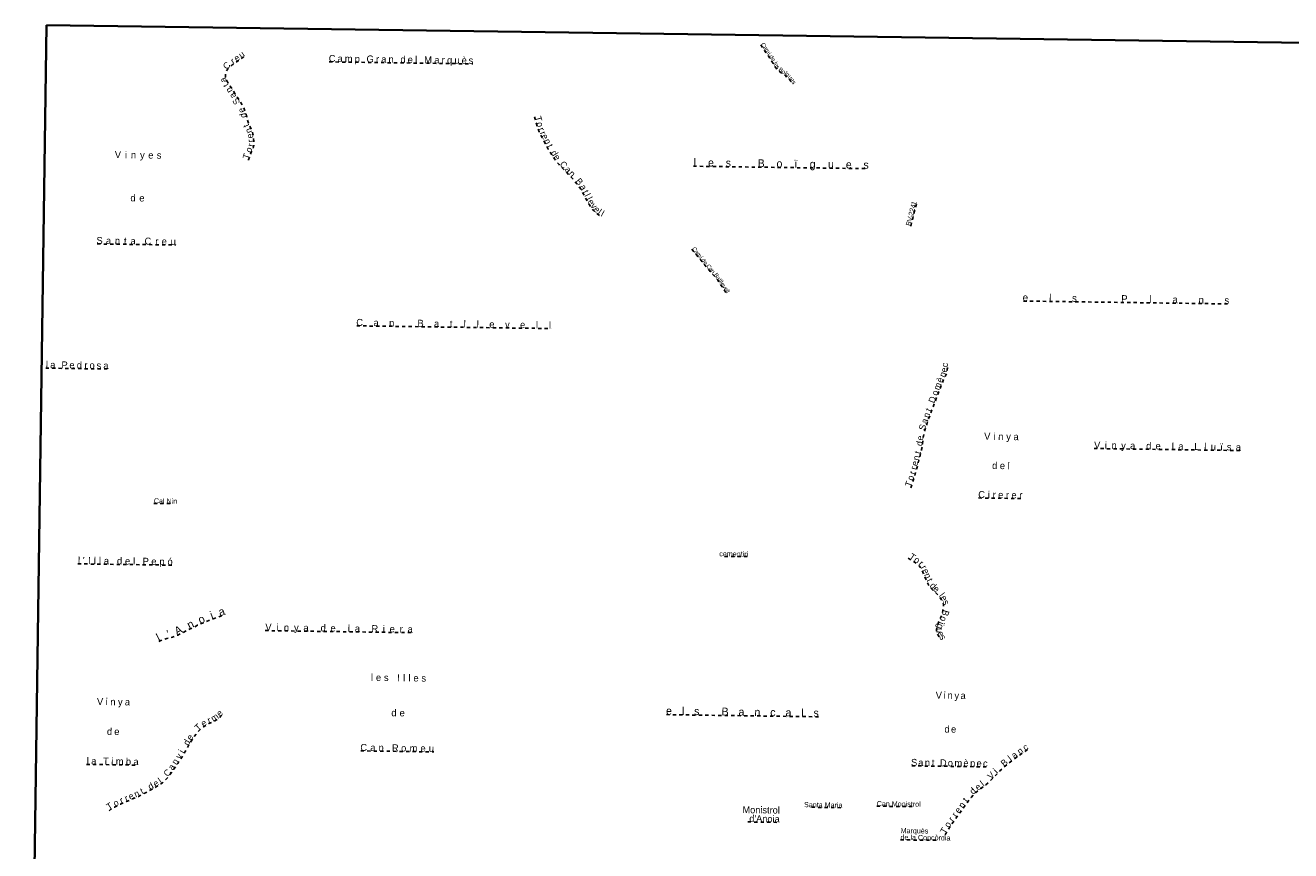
# Model space of a CAD drawing. Header units: metres. Extents: x 397317 to 400830, y 4588008 to 4590370.
# Tile 2 of 4: x 397317 to 399270, y 4589097 to 4590370. Entities that reach past the tile are written whole.
import ezdxf
from ezdxf.enums import TextEntityAlignment as Align

# ---------------------------------------------------------------- set-up
doc = ezdxf.new("R2010")
doc.units = ezdxf.units.M
doc.header["$MEASUREMENT"] = 0
doc.linetypes.add('bt5mv20_nopinta', pattern=[10, 5, -5])
for name, color, linetype, lineweight in [('TOP01_LN', 7, 'Continuous', 15), ('TOP01_TX', 7, 'Continuous', 15), ('VIR01_LN', 7, 'Continuous', 15)]:
    doc.layers.add(name, color=color, linetype=linetype, lineweight=lineweight)
doc.styles.add('106', font='txt')
doc.styles.add('110', font='txt')
doc.styles.add('111', font='txt')
doc.styles.add('114', font='txt')
doc.styles.add('119', font='txt')

msp = doc.modelspace()

# ---------------------------------------------------------------- linework, layer by layer
at = {"layer": 'TOP01_LN', "color": 6, "linetype": 'bt5mv20_nopinta', "lineweight": 25, "flags": 128}
for points in [[(398452.02, 4590339.96), (398458.53, 4590330.32), (398464.94, 4590320.76), (398471.32, 4590311.19), (398473.83, 4590306.57), (398475.12, 4590304.27), (398476.72, 4590302.18), (398479.26, 4590299.85), (398483.43, 4590296.87), (398487.69, 4590294.01), (398489.93, 4590292.52), (398492.13, 4590290.97), (398494.17, 4590289.1), (398495.74, 4590287.27), (398498.18, 4590283.76), (398501.33, 4590278.5)], [(397661.67, 4590161.87), (397661.93, 4590162.66), (397664.73, 4590171.29), (397665.84, 4590174.12), (397667.81, 4590178.25), (397669.52, 4590182.54), (397669.97, 4590184.67), (397670.11, 4590187.92), (397669.92, 4590191.16), (397669.14, 4590198.51), (397668.48, 4590202.16), (397667.53, 4590205.78), (397666.08, 4590209.54), (397663.44, 4590214.92), (397662.18, 4590217.62), (397661.13, 4590220.4), (397659.54, 4590226.58), (397657.93, 4590232.78), (397655.7, 4590239.5), (397654.36, 4590242.77), (397652.73, 4590245.9), (397648.79, 4590252.32), (397644.74, 4590258.65), (397641.34, 4590263.9), (397637.94, 4590269.14), (397633.55, 4590275.89), (397629.15, 4590282.64), (397628.15, 4590284.48), (397627.09, 4590287.47), (397626.35, 4590290.51), (397626.06, 4590292.65), (397626.06, 4590294.3), (397626.5, 4590296.78), (397627.55, 4590299.14), (397629.54, 4590302.04), (397631.16, 4590303.98), (397633.81, 4590306.58), (397636.74, 4590308.88), (397646.14, 4590315.45), (397655.53, 4590322.01), (397656.19, 4590322.49)], [(397786.2, 4590313.57), (398007.88, 4590310.47)], [(398103.02, 4590228.99), (398104.08, 4590225.28), (398108.02, 4590211.48), (398110.04, 4590205.83), (398111.95, 4590201.73), (398118.41, 4590189.74), (398124.17, 4590179.11), (398130.41, 4590168.74), (398135.33, 4590161.77), (398140.8, 4590155.24), (398149.18, 4590146.41), (398157.59, 4590137.62), (398164.11, 4590130.62), (398170.38, 4590123.38), (398172.07, 4590121.07), (398174.3, 4590117.39), (398176.38, 4590113.63), (398180.38, 4590105.95), (398184.37, 4590098.26), (398186.51, 4590094.63), (398190.03, 4590089.4), (398193.97, 4590084.39), (398196.05, 4590082.15), (398199.46, 4590079.15), (398203.16, 4590076.51), (398206.9, 4590074.49)], [(398348, 4590152.62), (398617.93, 4590148.85)], [(398683.41, 4590060.42), (398685.03, 4590066.78), (398692.05, 4590094.12), (398692.66, 4590096.25)], [(397428.34, 4590032.81), (397549.52, 4590031.12)], [(398345.85, 4590024.65), (398350.77, 4590018.38), (398362.3, 4590004.22), (398374.05, 4589990.25), (398377.23, 4589986.67), (398380.43, 4589983.1), (398385.58, 4589976.64), (398392.67, 4589966.5), (398399, 4589956.42)], [(398857.28, 4589944.67), (399173.23, 4589940.26)], [(397828.63, 4589906.46), (398128.64, 4589902.27)], [(397348.85, 4589841.21), (397445.5, 4589839.86)], [(398683.52, 4589656.61), (398688.6, 4589672.66), (398691.79, 4589683.32), (398696.07, 4589699.46), (398700.09, 4589715.67), (398701.4, 4589722.77), (398702.67, 4589733.58), (398703.49, 4589738.93), (398704.77, 4589744.2), (398707.98, 4589754.33), (398714.07, 4589771.88), (398723.96, 4589797.91), (398734.14, 4589823.83), (398737.36, 4589830.32), (398738.84, 4589833.59), (398739.36, 4589835.28), (398739.68, 4589837.03), (398740.82, 4589847.42)], [(398966.12, 4589717.25), (399192.47, 4589714.09)], [(397515.69, 4589632.54), (397543.39, 4589632.15)], [(398788.12, 4589640.98), (398855.56, 4589640.04)], [(398396.27, 4589550.95), (398432.56, 4589550.44)], [(398679.29, 4589548.32), (398682.66, 4589546.18), (398691.92, 4589540.28), (398693.56, 4589539.1), (398696.26, 4589536.52), (398698.27, 4589533.92), (398699.82, 4589531.43), (398702.15, 4589526.74), (398705.19, 4589519.3), (398708.34, 4589512.05), (398709.17, 4589510.14), (398710.02, 4589508.26), (398711.9, 4589505.27), (398713.82, 4589502.87), (398717.59, 4589498.98), (398723.58, 4589493.26), (398726.43, 4589490.18), (398728.98, 4589486.77), (398730.81, 4589483.83), (398732.03, 4589481.57), (398733.41, 4589478.11), (398733.83, 4589476.34), (398734.03, 4589474.55), (398733.92, 4589471.72), (398733.12, 4589467.42), (398731.92, 4589463.18), (398730.14, 4589458.27), (398727.01, 4589451.08), (398725.55, 4589447.47), (398724.34, 4589443.8), (398723.61, 4589440.76), (398723.26, 4589438.37), (398723.18, 4589436.58), (398723.46, 4589433.98), (398724.34, 4589431.58), (398729.47, 4589422.2)], [(397398.46, 4589539.38), (397544.2, 4589537.35)], [(397523.58, 4589419.53), (397526.74, 4589421.19), (397529.84, 4589422.43), (397535.57, 4589424.18), (397544.4, 4589426.51), (397548.7, 4589427.86), (397552.79, 4589429.54), (397567.93, 4589437.13), (397583.17, 4589444.54), (397592.24, 4589448.51), (397606, 4589454.07), (397619.96, 4589459.17), (397624.99, 4589460.83)], [(397687.57, 4589436.38), (397914.87, 4589433.21)], [(397446.76, 4589158.33), (397447.74, 4589159.53), (397449.33, 4589160.94), (397452, 4589162.75), (397454.82, 4589164.25), (397464.19, 4589168.66), (397473.62, 4589172.88), (397482.84, 4589176.76), (397492.01, 4589180.75), (397502.7, 4589186.19), (397513.2, 4589192), (397519.87, 4589195.81), (397526.4, 4589199.88), (397528.92, 4589201.69), (397532.4, 4589204.74), (397535.59, 4589208.13), (397541, 4589214.74), (397545.99, 4589221.63), (397552.7, 4589231.69), (397559.18, 4589241.88), (397565.01, 4589251.8), (397570.78, 4589261.75), (397575.93, 4589269.95), (397581.58, 4589277.88), (397584.97, 4589281.72), (397587.79, 4589284.3), (397592.36, 4589287.81), (397597.17, 4589291), (397600.7, 4589292.93), (397606.2, 4589295.38), (397608.93, 4589296.66), (397611.56, 4589298.13), (397615.32, 4589300.71), (397618.76, 4589303.75), (397621.57, 4589306.92), (397622, 4589307.49)], [(398306.36, 4589306.76), (398540.88, 4589303.48)], [(398736.62, 4589121.25), (398737.66, 4589123.4), (398740.87, 4589129.12), (398747.1, 4589138.81), (398767.58, 4589166.89), (398773.48, 4589175.19), (398776.6, 4589179.2), (398779.97, 4589183.02), (398782.62, 4589185.61), (398787.55, 4589189.79), (398795.27, 4589195.66), (398799.09, 4589198.63), (398802.76, 4589201.77), (398810.15, 4589208.89), (398820.97, 4589219.89), (398826.53, 4589225.23), (398832.35, 4589230.27), (398842.06, 4589237.7), (398851.94, 4589244.89), (398861.14, 4589251.22), (398864.61, 4589253.64)], [(397834.9, 4589250.9), (397947.75, 4589249.32)], [(397411.96, 4589230.08), (397491.89, 4589228.97)], [(398685, 4589227.84), (398801.64, 4589226.21)], [(398530.49, 4589163.91), (398578.06, 4589163.25)], [(398630.82, 4589165.63), (398685.36, 4589164.87)], [(398431.94, 4589141.32), (398481.15, 4589140.63)], [(398667.54, 4589113.7), (398727.97, 4589112.86)]]:
    msp.add_lwpolyline(points, dxfattribs=at)
at = {"layer": 'VIR01_LN', "color": 7, "linetype": 'Continuous', "lineweight": 35, "flags": 128}
msp.add_lwpolyline([(397350.28, 4590369.96), (400830.34, 4590321.33), (400798.6, 4588008.28), (397317.41, 4588056.91)], close=True, dxfattribs=at)

# ---------------------------------------------------------------- texts
at = {"layer": 'TOP01_TX', "color": 5, "linetype": 'Continuous', "lineweight": 15, "style": '111'}
for s, height, rotation, p in [('u', 10.02, 34.926314, (397653.908414, 4590320.874965)), ('C', 10.02, 44.378275, (397631.47388, 4590304.289725)), ('r', 10.02, 34.963511, (397639.982997, 4590311.152792)), ('e', 10.02, 34.926314, (397646.444008, 4590315.666879)), ('a', 10.02, 109.666964, (397627.248834, 4590287.021642)), ('t', 10.02, 123.068589, (397630.851793, 4590280.028065)), ('n', 10.02, 123.068608, (397635.769324, 4590272.47445)), ('a', 10.02, 122.957039, (397641.224979, 4590264.077434)), ('S', 10.02, 122.596622, (397646.916654, 4590255.249651)), ('d', 10.02, 104.578542, (397658.119099, 4590232.041838)), ('e', 10.02, 112.2192, (397655.259462, 4590240.575301)), ('T', 10.02, 285.92895, (398104.318722, 4590224.43953)), ('t', 10.02, 115.005233, (397662.41516, 4590217.105413)), ('n', 10.02, 111.084697, (397666.29488, 4590208.978457)), ('o', 10.02, 285.92895, (398106.817278, 4590215.682139)), ('r', 10.02, 289.698022, (398109.215111, 4590208.154624)), ('e', 10.02, 100.303581, (397668.856079, 4590200.066824)), ('r', 10.02, 96.063908, (397669.802745, 4590192.249227)), ('r', 10.02, 78.099056, (397669.893634, 4590184.315023)), ('r', 10.02, 294.905531, (398111.885947, 4590201.848797)), ('e', 10.02, 298.328897, (398115.102027, 4590195.87983)), ('n', 10.02, 298.457, (398118.984037, 4590188.68255)), ('T', 10.02, 72.014617, (397663.131174, 4590166.370937)), ('o', 10.02, 64.498047, (397666.704056, 4590175.922936)), ('t', 10.02, 298.457, (398122.759455, 4590181.717202)), ('d', 10.02, 301.032464, (398129.516486, 4590170.215866)), ('e', 10.02, 305.195669, (398133.964924, 4590163.691638)), ('C', 10.02, 313.501297, (398144.376465, 4590151.474796)), ('a', 10.02, 313.735258, (398151.315711, 4590144.179983)), ('n', 10.02, 313.735258, (398157.47606, 4590137.740654)), ('B', 10.02, 310.900944, (398168.403118, 4590125.661154)), ('a', 10.02, 301.223892, (398174.124017, 4590117.684312)), ('t', 10.02, 297.48325, (398177.695847, 4590111.094665)), ('l', 10.02, 297.48325, (398180.373365, 4590105.952449)), ('l', 10.02, 297.451542, (398183.092691, 4590100.722099)), ('e', 10.02, 300.492728, (398186.320799, 4590094.958598)), ('v', 10.02, 308.165425, (398190.739074, 4590088.507244)), ('e', 10.02, 312.809308, (398195.720646, 4590082.496342)), ('l', 10.02, 324.474403, (398200.716966, 4590078.252523)), ('l', 10.02, 331.659175, (398205.697935, 4590075.138483)), ('%%232', 10.02, 68.563722, (398733.16402, 4589821.325923)), ('e', 10.02, 83.725022, (398739.778496, 4589837.908012)), ('c', 10.02, 83.725022, (398740.623522, 4589845.570894)), ('m', 10.02, 68.563722, (398729.298468, 4589811.477627)), ('n', 10.02, 63.612403, (398736.888231, 4589829.357159)), ('o', 10.02, 68.563722, (398725.325318, 4589801.367514)), ('t', 10.02, 69.19445, (398715.338668, 4589775.190274)), ('D', 10.02, 69.19445, (398721.290666, 4589790.863633)), ('a', 10.02, 70.846808, (398709.281033, 4589758.068735)), ('n', 10.02, 70.846808, (398712.430525, 4589767.113109)), ('S', 10.02, 72.426389, (398706.139933, 4589748.505105)), ('d', 10.02, 83.324014, (398701.592959, 4589724.37463)), ('e', 10.02, 83.324014, (398702.593034, 4589732.886361)), ('n', 10.02, 76.079578, (398696.618965, 4589701.65077)), ('t', 10.02, 76.079578, (398698.688384, 4589709.986643)), ('r', 10.02, 73.357781, (398690.39611, 4589678.651151)), ('r', 10.02, 75.117828, (398692.472514, 4589685.879102)), ('e', 10.02, 75.117828, (398694.376917, 4589693.080411)), ('T', 10.02, 72.413728, (398684.939786, 4589661.121006)), ('o', 10.02, 72.413728, (398687.900581, 4589670.4488)), ('T', 10.02, 327.519286, (398683.27193, 4589545.768749)), ('o', 10.02, 327.519286, (398690.428088, 4589541.212585)), ('r', 10.02, 316.325461, (398696.085953, 4589536.684421)), ('r', 10.02, 301.804639, (398699.693769, 4589531.631749)), ('e', 10.02, 292.250033, (398702.40158, 4589526.115124)), ('n', 10.02, 293.469256, (398705.260207, 4589519.118689)), ('t', 10.02, 293.469256, (398708.166393, 4589512.437278)), ('d', 10.02, 314.024611, (398714.450421, 4589502.21063)), ('e', 10.02, 316.329308, (398719.582128, 4589497.066459)), ('l', 10.02, 306.865708, (398727.403382, 4589488.861991)), ('e', 10.02, 301.932331, (398730.755721, 4589483.905817)), ('i', 12.52998, 20.050536, (397606.865964, 4589454.387224)), ('a', 12.52998, 18.316489, (397622.165999, 4589459.895512)), ('%%239', 10.02, 247.943269, (398726.431486, 4589449.65327)), ('B', 10.02, 254.144156, (398732.380452, 4589464.794311)), ('s', 10.02, 291.780778, (398733.376562, 4589478.166879)), ('n', 12.52998, 25.931033, (397574.840908, 4589440.494219)), ('o', 12.52998, 23.649661, (397591.568123, 4589448.216533)), ('g', 10.02, 251.815117, (398724.433577, 4589444.08728)), ('o', 10.02, 246.493831, (398729.248384, 4589456.234045)), ('l', 12.52998, 27.656133, (397525.100147, 4589420.326611)), ("'", 12.52998, 14.7422, (397539.069987, 4589425.108372)), ('A', 12.52998, 26.624697, (397556.312107, 4589431.296941)), ('u', 10.02, 267.415061, (398723.183569, 4589436.73953)), ('e', 10.02, 298.6643, (398725.582782, 4589429.305669)), ('s', 10.02, 298.6643, (398728.61876, 4589423.757413)), ('e', 10.02, 48.489953, (397620.655506, 4589305.895476)), ('T', 10.02, 42.449103, (397587.161762, 4589283.733909)), ('e', 10.02, 33.574628, (397595.351764, 4589289.796114)), ('r', 10.02, 24.010994, (397602.925109, 4589293.925375)), ('m', 10.02, 34.376014, (397612.227647, 4589298.585877)), ('e', 10.02, 57.864125, (397575.552017, 4589269.350243)), ('i', 10.02, 59.552047, (397562.523191, 4589247.571324)), ('d', 10.02, 59.895575, (397570.666543, 4589261.557726)), ('n', 10.02, 34.538572, (398854.871795, 4589246.914386)), ('c', 10.02, 34.899517, (398863.087173, 4589252.585351)), ('n', 10.02, 56.283706, (397552.658882, 4589231.625857)), ('v', 10.02, 57.559797, (397558.164174, 4589240.274929)), ('B', 10.02, 40.890617, (398830.839308, 4589228.962585)), ('l', 10.02, 37.440483, (398839.189694, 4589235.514355)), ('a', 10.02, 36.027089, (398846.165211, 4589240.690139)), ('C', 10.02, 50.710333, (397540.340058, 4589213.940036)), ('a', 10.02, 56.283706, (397547.001375, 4589223.140099)), ('V', 10.02, 45.465728, (398810.687332, 4589209.443344)), ('i', 10.02, 45.465728, (398817.602395, 4589216.469481)), ('t', 10.02, 26.955353, (397499.411963, 4589184.512961)), ('d', 10.02, 29.708158, (397513.407602, 4589192.119373)), ('e', 10.02, 31.961167, (397521.353626, 4589196.736614)), ('l', 10.02, 35.699814, (397527.944536, 4589200.99087)), ('d', 10.02, 44.393986, (398782.486496, 4589185.483656)), ('e', 10.02, 37.241539, (398789.974258, 4589191.625143)), ('l', 10.02, 37.938103, (398796.602407, 4589196.693787)), ('o', 10.02, 25.225047, (397459.257668, 4589166.344075)), ('r', 10.02, 24.088097, (397467.613929, 4589170.198018)), ('r', 10.02, 22.844778, (397475.062519, 4589173.485198)), ('e', 10.02, 22.844778, (397482.496555, 4589176.621621)), ('n', 10.02, 23.492208, (397491.190834, 4589180.391305)), ('t', 10.02, 54.600836, (398771.611096, 4589172.562076)), ('T', 10.02, 34.122953, (397450.097461, 4589161.46461)), ('r', 10.02, 53.896361, (398755.047627, 4589149.698119)), ('e', 10.02, 53.896361, (398760.091844, 4589156.619054)), ('n', 10.02, 53.896361, (398765.970991, 4589164.674599)), ('o', 10.02, 57.278511, (398744.475507, 4589134.722913)), ('r', 10.02, 53.896361, (398749.947627, 4589142.718119)), ('T', 10.02, 60.698453, (398738.805954, 4589125.43672))]:
    msp.add_text(s, height=height, rotation=rotation, dxfattribs=at).set_placement(p, align=Align.CENTER)
at = {"layer": 'TOP01_TX', "color": 7, "linetype": 'Continuous', "lineweight": 15}
for s, height, rotation, style, p in [('C', 6.645, 304.035536, '114', (398453.534187, 4590337.718126)), ('%%237', 6.645, 303.84215, '114', (398462.640704, 4590324.193762)), ('a', 6.645, 304.035536, '114', (398456.315627, 4590333.592643)), ('m', 6.645, 303.84215, '114', (398459.725174, 4590328.544038)), ('C', 10.75002, 359.200019, '119', (397790.705611, 4590313.507087)), ('a', 10.75002, 359.200019, '119', (397803.040154, 4590313.337775)), ('m', 10.75002, 359.200019, '119', (397816.143465, 4590313.156871)), ('p', 10.75002, 359.200019, '119', (397829.475133, 4590312.974774)), ('G', 10.75002, 359.200019, '119', (397849.33182, 4590312.698343)), ('r', 10.75002, 359.200019, '119', (397860.711579, 4590312.53507)), ('a', 10.75002, 359.200019, '119', (397870.380154, 4590312.397775)), ('n', 10.75002, 359.200019, '119', (397881.57005, 4590312.253728)), ('d', 10.75002, 359.200019, '119', (397900.101938, 4590311.992863)), ('e', 10.75002, 359.200019, '119', (397911.199116, 4590311.831141)), ('l', 10.75002, 359.200019, '119', (397920.287325, 4590311.714485)), ('M', 10.75002, 359.200019, '119', (397938.708216, 4590311.453732)), ('a', 10.75002, 359.200019, '119', (397952.260154, 4590311.257775)), ('r', 10.75002, 359.200019, '119', (397961.931579, 4590311.11507)), ('q', 10.75002, 359.200019, '119', (397971.951938, 4590310.982863)), ('%%232', 10.75002, 359.200019, '119', (397994.449116, 4590310.671141)), ('u', 10.75002, 359.200019, '119', (397983.502918, 4590310.824944)), ('s', 10.75002, 359.200019, '119', (398004.803815, 4590310.51694)), ('d', 6.645, 303.689906, '114', (398465.757992, 4590319.538001)), ('e', 6.645, 303.689906, '114', (398468.605637, 4590315.266534)), ('l', 6.645, 298.499114, '114', (398471.665293, 4590310.547699)), ('e', 6.645, 298.499114, '114', (398473.382882, 4590307.372344)), ('s', 6.645, 307.463522, '114', (398475.710206, 4590303.496847)), ('%%239', 6.645, 326.325636, '114', (398488.721173, 4590293.326213)), ('B', 6.645, 324.424308, '114', (398481.134257, 4590298.506309)), ('o', 6.645, 326.15885, '114', (398485.602777, 4590295.404336)), ('g', 6.645, 324.8771, '114', (398491.361223, 4590291.517072)), ('u', 6.645, 310.699506, '114', (398495.009362, 4590288.129569)), ('e', 6.645, 304.699942, '114', (398497.988117, 4590284.038603)), ('s', 6.645, 300.978644, '114', (398500.327176, 4590280.172361)), ('V', 10.75002, 359.200019, '119', (397460.261695, 4590165.142255)), ('i', 10.75002, 359.200019, '119', (397472.659898, 4590164.96403)), ('n', 10.75002, 359.200019, '119', (397484.21005, 4590164.813728)), ('y', 10.75002, 359.200019, '119', (397497.941295, 4590164.618458)), ('e', 10.75002, 359.200019, '119', (397510.939116, 4590164.441141)), ('s', 10.75002, 359.200019, '119', (397523.683815, 4590164.25694)), ('l', 12.11502, 359.200019, '119', (398350.059353, 4590152.591245)), ('e', 12.11502, 359.200019, '119', (398375.113422, 4590152.234937)), ('s', 12.11502, 359.200019, '119', (398401.905387, 4590151.861472)), ('B', 12.11502, 359.200019, '119', (398452.659303, 4590151.156198)), ('o', 12.11502, 359.200019, '119', (398480.776175, 4590150.764899)), ('%%239', 12.11502, 359.200019, '119', (398506.156061, 4590150.410732)), ('g', 12.11502, 359.200019, '119', (398531.991518, 4590150.045608)), ('u', 12.11502, 359.200019, '119', (398560.153576, 4590149.647953)), ('e', 12.11502, 359.200019, '119', (398587.663422, 4590149.264937)), ('s', 12.11502, 359.200019, '119', (398614.455387, 4590148.891472)), ('d', 10.75002, 359.200019, '119', (397483.491938, 4590098.432863)), ('e', 10.75002, 359.200019, '119', (397497.169116, 4590098.241141)), ('4', 7.96998, 75.606733, '114', (398690.964096, 4590089.895678)), ('1', 7.96998, 73.973258, '114', (398692.172089, 4590094.543102)), ('V', 7.96998, 75.606733, '114', (398685.896399, 4590070.125351)), ('2', 7.96998, 75.606733, '114', (398688.04907, 4590078.520227)), ('2', 7.96998, 75.606733, '114', (398689.47907, 4590084.120227)), ('-', 7.96998, 75.606733, '114', (398687.030397, 4590074.546406)), ('B', 7.96998, 75.695514, '114', (398684.165748, 4590063.383948)), ('S', 10.75002, 359.200019, '119', (397431.917291, 4590032.76005)), ('a', 10.75002, 359.200019, '119', (397445.680154, 4590032.577775)), ('n', 10.75002, 359.200019, '119', (397459.50005, 4590032.373728)), ('t', 10.75002, 359.200019, '119', (397471.569302, 4590032.197196)), ('a', 10.75002, 359.200019, '119', (397483.580154, 4590032.047775)), ('C', 10.75002, 359.200019, '119', (397506.495611, 4590031.717087)), ('r', 10.75002, 359.200019, '119', (397520.171579, 4590031.52507)), ('e', 10.75002, 359.200019, '119', (397531.759116, 4590031.361141)), ('u', 10.75002, 359.200019, '119', (397545.582918, 4590031.174944)), ('C', 6.645, 308.128503, '114', (398347.520339, 4590022.521919)), ('%%237', 6.645, 309.146267, '114', (398357.745607, 4590009.819175)), ('a', 6.645, 308.128503, '114', (398350.587584, 4590018.604229)), ('m', 6.645, 309.146267, '114', (398354.43636, 4590013.877265)), ('d', 6.645, 309.146267, '114', (398361.274817, 4590005.471076)), ('e', 6.645, 310.075075, '114', (398364.564099, 4590001.525448)), ('C', 6.645, 310.075075, '114', (398369.51166, 4589995.639885)), ('a', 6.645, 310.075075, '114', (398372.718719, 4589991.835788)), ('n', 6.645, 311.671467, '114', (398375.774008, 4589988.31383)), ('B', 6.645, 308.542814, '114', (398380.929072, 4589982.475324)), ('a', 6.645, 308.542814, '114', (398384.118585, 4589978.472928)), ('t', 6.645, 304.962658, '114', (398386.46465, 4589975.370752)), ('l', 6.645, 304.962658, '114', (398387.716651, 4589973.57564)), ('l', 6.645, 304.962658, '114', (398388.876651, 4589971.91564)), ('e', 6.645, 304.962658, '114', (398390.956501, 4589968.954437)), ('v', 6.645, 302.169961, '114', (398393.53598, 4589965.117587)), ('e', 6.645, 302.169961, '114', (398395.896039, 4589961.374411)), ('l', 6.645, 302.169961, '114', (398397.590668, 4589958.668399)), ('l', 6.645, 302.169961, '114', (398398.670668, 4589956.958399)), ('l', 11.25, 359.200019, '110', (398898.528638, 4589944.098462)), ('l', 11.25, 359.200019, '110', (399052.888638, 4589941.938462)), ('e', 11.25, 359.200019, '110', (398860.158656, 4589944.629805)), ('s', 11.25, 359.200019, '110', (398935.869184, 4589943.576919)), ('P', 11.25, 359.200019, '110', (399012.893553, 4589942.497342)), ('a', 11.25, 359.200019, '110', (399091.225814, 4589941.403002)), ('n', 11.25, 359.200019, '110', (399131.417249, 4589940.849911)), ('s', 11.25, 359.200019, '110', (399170.859184, 4589940.296919)), ('C', 10.75002, 359.200019, '119', (397833.135611, 4589906.397087)), ('B', 10.75002, 359.200019, '119', (397927.12448, 4589905.083386)), ('l', 10.75002, 359.200019, '119', (397995.237325, 4589904.134485)), ('l', 10.75002, 359.200019, '119', (398015.347325, 4589903.854485)), ('a', 10.75002, 359.200019, '119', (397858.440154, 4589906.047775)), ('n', 10.75002, 359.200019, '119', (397882.64005, 4589905.713728)), ('a', 10.75002, 359.200019, '119', (397951.860154, 4589904.737775)), ('t', 10.75002, 359.200019, '119', (397974.379302, 4589904.427196)), ('e', 10.75002, 359.200019, '119', (398037.109116, 4589903.551141)), ('v', 10.75002, 359.200019, '119', (398061.061295, 4589903.218458)), ('e', 10.75002, 359.200019, '119', (398084.619116, 4589902.881141)), ('l', 10.75002, 359.200019, '119', (398106.707325, 4589902.574485)), ('l', 10.75002, 359.200019, '119', (398126.817325, 4589902.294485)), ('l', 10.75002, 359.200019, '119', (397350.677325, 4589841.204485)), ('a', 10.75002, 359.200019, '119', (397359.770154, 4589841.067775)), ('P', 10.75002, 359.200019, '119', (397377.956046, 4589840.805319)), ('e', 10.75002, 359.200019, '119', (397389.339116, 4589840.651141)), ('d', 10.75002, 359.200019, '119', (397400.751938, 4589840.502863)), ('r', 10.75002, 359.200019, '119', (397410.931579, 4589840.34507)), ('o', 10.75002, 359.200019, '119', (397420.441559, 4589840.221107)), ('s', 10.75002, 359.200019, '119', (397430.843815, 4589840.06694)), ('a', 10.75002, 359.200019, '119', (397441.760154, 4589839.917775)), ('V', 10.75002, 359.199997, '119', (398801.411695, 4589730.762253)), ('i', 10.75002, 359.199997, '119', (398812.199898, 4589730.614029)), ('n', 10.75002, 359.199997, '119', (398822.21005, 4589730.453726)), ('y', 10.75002, 359.199997, '119', (398834.201295, 4589730.288456)), ('a', 10.75002, 359.199997, '119', (398845.800154, 4589730.127774)), ('V', 10.75002, 359.200019, '119', (398970.971695, 4589717.192255)), ('i', 10.75002, 359.200019, '119', (398984.359898, 4589717.00403)), ('n', 10.75002, 359.200019, '119', (398997.09005, 4589716.823728)), ('y', 10.75002, 359.200019, '119', (399011.551295, 4589716.618458)), ('a', 10.75002, 359.200019, '119', (399025.660154, 4589716.427775)), ('d', 10.75002, 359.200019, '119', (399050.531938, 4589716.072863)), ('e', 10.75002, 359.200019, '119', (399064.959116, 4589715.871141)), ('l', 10.75002, 359.200019, '119', (399087.677325, 4589715.554485)), ('a', 10.75002, 359.200019, '119', (399100.000154, 4589715.387775)), ('L', 10.75002, 359.200019, '119', (399124.634158, 4589715.046184)), ('l', 10.75002, 359.200019, '119', (399137.637325, 4589714.864485)), ('%%239', 10.75002, 359.200019, '119', (399162.809898, 4589714.50403)), ('u', 10.75002, 359.200019, '119', (399150.172918, 4589714.684944)), ('s', 10.75002, 359.200019, '119', (399174.573815, 4589714.34694)), ('a', 10.75002, 359.200019, '119', (399188.730154, 4589714.147775)), ('d', 10.75002, 359.199975, '119', (398812.841938, 4589685.60286)), ('e', 10.75002, 359.199975, '119', (398824.769116, 4589685.451138)), ('l', 10.75002, 359.199975, '119', (398834.447325, 4589685.314483)), ('C', 10.75002, 359.200019, '119', (398792.625611, 4589640.917087)), ('i', 10.75002, 359.200019, '119', (398803.819898, 4589640.76403)), ('r', 10.75002, 359.200019, '119', (398812.101579, 4589640.64507)), ('e', 10.75002, 359.200019, '119', (398822.149116, 4589640.501141)), ('r', 10.75002, 359.200019, '119', (398832.581579, 4589640.36507)), ('e', 10.75002, 359.200019, '119', (398842.639116, 4589640.221141)), ('r', 10.75002, 359.200019, '119', (398853.071579, 4589640.07507)), ('l', 10.75002, 359.200019, '119', (397400.287325, 4589539.374485)), ("'", 10.75002, 359.200019, '119', (397407.512548, 4589539.272092)), ('I', 10.75002, 359.200019, '119', (397416.164779, 4589539.140471)), ('l', 10.75002, 359.200019, '119', (397424.657325, 4589539.034485)), ('l', 10.75002, 359.200019, '119', (397432.507325, 4589538.924485)), ('a', 10.75002, 359.200019, '119', (397442.520154, 4589538.777775)), ('d', 10.75002, 359.200019, '119', (397462.751938, 4589538.482863)), ('e', 10.75002, 359.200019, '119', (397475.109116, 4589538.321141)), ('l', 10.75002, 359.200019, '119', (397485.207325, 4589538.184485)), ('P', 10.75002, 359.200019, '119', (397503.116046, 4589537.925319)), ('e', 10.75002, 359.200019, '119', (397515.699116, 4589537.761141)), ('%%243', 10.75002, 359.200019, '119', (397540.711559, 4589537.411107)), ('p', 10.75002, 359.200019, '119', (397528.185133, 4589537.574774)), ('V', 10.75002, 359.200019, '119', (397692.421695, 4589436.312255)), ('i', 10.75002, 359.200019, '119', (397706.639898, 4589436.11403)), ('d', 10.75002, 359.200019, '119', (397776.921938, 4589435.132863)), ('n', 10.75002, 359.200019, '119', (397720.18005, 4589435.923728)), ('y', 10.75002, 359.200019, '119', (397735.471295, 4589435.708458)), ('a', 10.75002, 359.200019, '119', (397750.400154, 4589435.507775)), ('e', 10.75002, 359.200019, '119', (397792.159116, 4589434.921141)), ('l', 10.75002, 359.200019, '119', (397816.527325, 4589434.584485)), ('a', 10.75002, 359.200019, '119', (397829.680154, 4589434.397775)), ('R', 10.75002, 359.200019, '119', (397856.587338, 4589434.017622)), ('i', 10.75002, 359.200019, '119', (397870.409898, 4589433.83403)), ('e', 10.75002, 359.200019, '119', (397883.409116, 4589433.651141)), ('r', 10.75002, 359.200019, '119', (397897.311579, 4589433.45507)), ('a', 10.75002, 359.200019, '119', (397911.130154, 4589433.257775)), ('l', 10.75002, 359.200042, '119', (397852.207325, 4589358.924485)), ('I', 10.75002, 359.200042, '119', (397892.904779, 4589358.350472)), ('l', 10.75002, 359.200042, '119', (397901.777325, 4589358.224485)), ('l', 10.75002, 359.200042, '119', (397910.007325, 4589358.114485)), ('e', 10.75002, 359.200042, '119', (397862.309116, 4589358.771142)), ('s', 10.75002, 359.200042, '119', (397874.203815, 4589358.606941)), ('e', 10.75002, 359.200042, '119', (397920.119116, 4589357.971142)), ('s', 10.75002, 359.200042, '119', (397932.003815, 4589357.796941)), ('V', 10.75002, 359.199997, '119', (397432.701695, 4589321.592253)), ('i', 10.75002, 359.199997, '119', (397442.949898, 4589321.444029)), ('n', 10.75002, 359.199997, '119', (397452.53005, 4589321.313726)), ('V', 10.75002, 359.200042, '119', (398726.641695, 4589331.382257)), ('i', 10.75002, 359.200042, '119', (398735.729898, 4589331.264031)), ('n', 10.75002, 359.200042, '119', (398744.13005, 4589331.143729)), ('y', 10.75002, 359.200042, '119', (398754.311295, 4589330.998459)), ('a', 10.75002, 359.200042, '119', (398764.120154, 4589330.857777)), ('y', 10.75002, 359.199997, '119', (397463.871295, 4589321.148456)), ('a', 10.75002, 359.199997, '119', (397474.850154, 4589320.997774)), ('d', 10.75002, 359.200042, '119', (397886.051938, 4589304.302865)), ('e', 10.75002, 359.200042, '119', (397898.779116, 4589304.131142)), ('e', 12.11502, 359.200019, '119', (398310.303422, 4589306.704937)), ('l', 12.11502, 359.200019, '119', (398332.199353, 4589306.411245)), ('s', 12.11502, 359.200019, '119', (398353.165387, 4589306.101472)), ('B', 12.11502, 359.200019, '119', (398396.919303, 4589305.496198)), ('a', 12.11502, 359.200019, '119', (398422.135065, 4589305.151144)), ('n', 12.11502, 359.200019, '119', (398446.681772, 4589304.806582)), ('c', 12.11502, 359.200019, '119', (398470.621778, 4589304.46873)), ('a', 12.11502, 359.200019, '119', (398494.665065, 4589304.141144)), ('l', 12.11502, 359.200019, '119', (398516.429353, 4589303.831245)), ('s', 12.11502, 359.200019, '119', (398537.405387, 4589303.531472)), ('d', 10.75002, 359.200019, '119', (398739.351938, 4589279.142863)), ('d', 10.75002, 359.199975, '119', (397447.251938, 4589275.49286)), ('e', 10.75002, 359.199975, '119', (397458.539116, 4589275.331138)), ('e', 10.75002, 359.200019, '119', (398749.469116, 4589279.001141)), ('C', 10.75002, 359.200019, '119', (397839.405611, 4589250.837087)), ('a', 10.75002, 359.200019, '119', (397853.520154, 4589250.637775)), ('n', 10.75002, 359.200019, '119', (397866.38005, 4589250.453728)), ('R', 10.75002, 359.200019, '119', (397888.137338, 4589250.157622)), ('o', 10.75002, 359.200019, '119', (397901.111559, 4589249.981107)), ('m', 10.75002, 359.200019, '119', (397916.233465, 4589249.756871)), ('e', 10.75002, 359.200019, '119', (397930.959116, 4589249.561141)), ('u', 10.75002, 359.200019, '119', (397943.812918, 4589249.374944)), ('l', 10.75002, 359.200019, '119', (397413.787325, 4589230.054485)), ('a', 10.75002, 359.200019, '119', (397423.000154, 4589229.917775)), ('T', 10.75002, 359.200019, '119', (397441.700471, 4589229.661488)), ('i', 10.75002, 359.200019, '119', (397451.459898, 4589229.53403)), ('m', 10.75002, 359.200019, '119', (397462.953465, 4589229.366871)), ('b', 10.75002, 359.200019, '119', (397476.474319, 4589229.184785)), ('a', 10.75002, 359.200019, '119', (397488.150154, 4589229.007775)), ('S', 10.75002, 359.200019, '119', (398688.577291, 4589227.79005)), ('a', 10.75002, 359.200019, '119', (398698.750154, 4589227.627775)), ('n', 10.75002, 359.200019, '119', (398708.96005, 4589227.503728)), ('t', 10.75002, 359.200019, '119', (398717.799302, 4589227.377196)), ('D', 10.75002, 359.200019, '119', (398733.458573, 4589227.14537)), ('o', 10.75002, 359.200019, '119', (398744.451559, 4589227.011107)), ('%%232', 10.75002, 359.200019, '119', (398768.569116, 4589226.671141)), ('m', 10.75002, 359.200019, '119', (398756.683465, 4589226.836871)), ('n', 10.75002, 359.200019, '119', (398778.88005, 4589226.533728)), ('e', 10.75002, 359.200019, '119', (398788.859116, 4589226.391141)), ('c', 10.75002, 359.200019, '119', (398798.388079, 4589226.254507))]:
    msp.add_text(s, height=height, rotation=rotation, dxfattribs=dict(at, style=style)).set_placement(p, align=Align.CENTER)
at = {"layer": 'TOP01_TX', "color": 7, "linetype": 'Continuous', "lineweight": 15, "style": '106'}
for s, p in [('Cal Nin', (397515.69, 4589632.54)), ('Can Monistrol', (398630.82, 4589165.63)), ('de la Conc%%242rdia', (398667.53, 4589113.7)), ('Marqu%%232s', (398667.67, 4589124))]:
    msp.add_text(s, height=7.96998, rotation=359.200019, dxfattribs=at).set_placement(p)
for s, height, p in [('cementiri', 7.96998, (398432.554023, 4589550.443359)), ('Monistrol', 10.62, (398481.347293, 4589154.122769)), ('Santa Maria', 7.96998, (398578.06252, 4589163.245735)), ("d'Anoia", 10.62, (398481.159869, 4589140.625158))]:
    msp.add_text(s, height=height, rotation=359.200019, dxfattribs=at).set_placement(p, align=Align.RIGHT)

doc.saveas('drawing.dxf')
